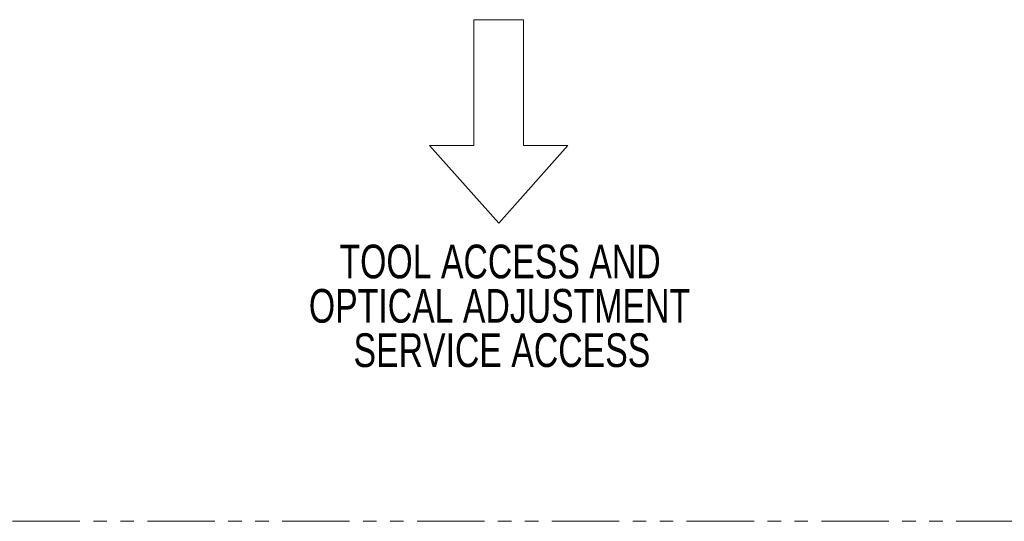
# Model space of a CAD drawing. Header units: millimetres. Extents: x 0 to 1118, y 0 to 864.
# Tile 85 of 235: x 298 to 391, y 390 to 437. Entities that reach past the tile are written whole.
import ezdxf

# ---------------------------------------------------------------- set-up
doc = ezdxf.new("R2010")
doc.units = ezdxf.units.MM
doc.linetypes.add('PHANTOM', pattern=[12.7, 6.35, -1.27, 1.27, -1.27, 1.27, -1.27])
doc.styles.add('SLDTEXTSTYLE1', font='TXT', dxfattribs={"width": 0.75})

# ---------------------------------------------------------------- blocks, each defined once
blk = doc.blocks.new('Block2')
at = {"color": 7, "linetype": 'Continuous', "lineweight": 0}
for p, q in [((-3.2, 649.31), (-55.28, 590.7)), ((48.89, 590.7), (-3.2, 649.31)), ((-55.28, 590.7), (-21.99, 590.7)), ((-21.99, 590.7), (-21.99, 496.02)), ((15.6, 496.02), (15.6, 590.7)), ((15.6, 590.7), (48.89, 590.7)), ((-21.99, 496.02), (15.6, 496.02))]:
    blk.add_line(p, q, dxfattribs=at)
blk = doc.blocks.new('SW_NOTE_29')
at = {"color": 0, "linetype": 'Continuous', "lineweight": 0, "char_height": 3.175, "attachment_point": 2, "style": 'SLDTEXTSTYLE1'}
for s, insert in [('TOOL ACCESS AND', (19.248, 4.093)), ('OPTICAL ADJUSTMENT', (19.19, -0.082)), ('SERVICE ACCESS', (19.42, -4.257))]:
    blk.add_mtext(s, dxfattribs=dict(at, insert=insert))

msp = doc.modelspace()

# ---------------------------------------------------------------- linework, layer by layer
at = {"color": 7, "linetype": 'PHANTOM', "lineweight": 0}
msp.add_line((582.885, 389.946), (141.885, 389.946), dxfattribs=at)

# ---------------------------------------------------------------- block references
at = {"color": 7, "linetype": 'Continuous', "xscale": 0.125, "yscale": 0.125, "zscale": 0.125, "rotation": 180}
msp.add_blockref('Block2', (342.532, 499.186), dxfattribs=at)
at = {"color": 7, "linetype": 'Continuous', "lineweight": 0}
msp.add_blockref('SW_NOTE_29', (323.814, 411.907), dxfattribs=at)

doc.saveas('drawing.dxf')
